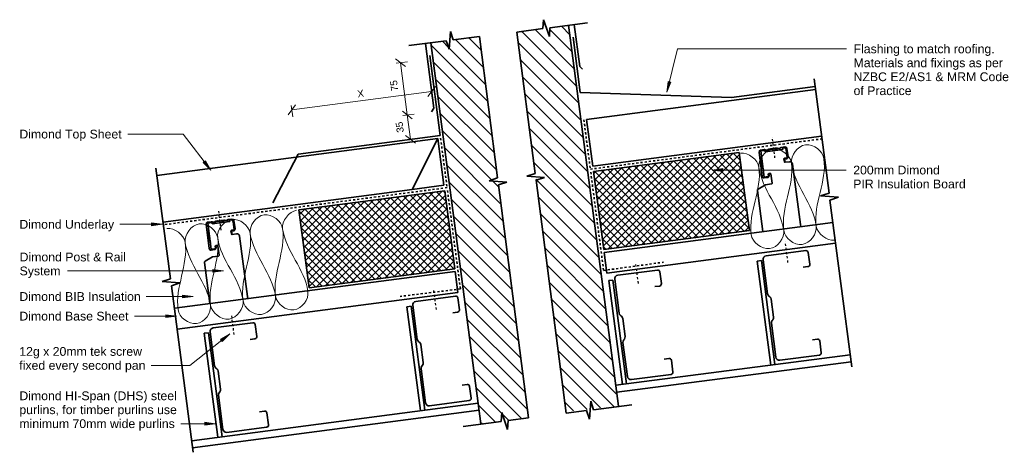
# Model space of a CAD drawing. Header units: millimetres. Extents: x 17572 to 19631, y 2425 to 5297.
# Tile 2 of 2: x 17572 to 18974, y 4681 to 5297. Entities that reach past the tile are written whole.
import ezdxf

# ---------------------------------------------------------------- set-up
doc = ezdxf.new("R2010")
doc.units = ezdxf.units.MM
doc.linetypes.add('Dash', pattern=[6, 3, -3])
for name, color, linetype, lineweight in [('A-DETL', 90, 'Continuous', 18), ('A-DETL-GENF', 92, 'Continuous', 18), ('A-DETL-MEDM', 33, 'Continuous', 35), ('A-DETL-THIN', 151, 'Continuous', 18), ('Advanced Standard System_dwg', 8, 'Continuous', 18), ('G-ANNO-TEXT', 231, 'Continuous', 9)]:
    doc.layers.add(name, color=color, linetype=linetype, lineweight=lineweight)
doc.styles.add('Arial', font='arial.ttf', dxfattribs={"height": 10})
doc.styles.add('Arial_1', font='arial.ttf', dxfattribs={"height": 12.5})
pattern_1 = [(135, (0, 0), (-10.60660171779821, -10.60660171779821), [])]
pattern_2 = [(45, (0, 0), (-5.303300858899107, 5.303300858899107), []), (135, (0, 0), (-5.303300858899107, -5.303300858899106), [])]

# ---------------------------------------------------------------- blocks, each defined once
blk = doc.blocks.new('Advanced Standard System_dwg__ArchTick-320487-Roof Penetration Detail - Transverse')
at = {"lineweight": 18}
blk.add_line((-0.5, -0.5), (0.5000000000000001, 0.5000000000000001), dxfattribs=at)

msp = doc.modelspace()

# ---------------------------------------------------------------- hatches: boundary and pattern name
at = {"layer": 'A-DETL-GENF'}
h = msp.add_hatch(dxfattribs=at)
h.set_pattern_fill('FP_1', color=8, style=0, pattern_type=2)
h.set_pattern_definition(pattern_1)
h.paths.add_polyline_path([(18350.17459430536, 4739.340844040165), (18424.78567869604, 4747.200730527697), (18354.28803305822, 5289.461802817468), (18327.14243753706, 5285.950571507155), (18327.14243753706, 5273.39552823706), (18318.04980335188, 5297.360253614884), (18317.20661654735, 5284.677799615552), (18279.39453125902, 5279.725135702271), (18296.79820343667, 5146.853382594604)])
h = msp.add_hatch(dxfattribs=at)
h.set_pattern_fill('FP_1', color=8, style=0, pattern_type=2)
h.set_pattern_definition(pattern_1)
h.paths.add_polyline_path([(18266.91882317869, 4713.874548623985), (18267.77425426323, 4726.593362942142), (18296.79820343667, 4730.382505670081), (18253.89383182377, 5062.079456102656), (18265.9795211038, 5066.133603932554), (18240.54890410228, 5067.945707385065), (18252.63459338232, 5071.999855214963), (18226.72456073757, 5273.337462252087), (18189.5035631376, 5268.536074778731), (18185.44941530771, 5280.621764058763), (18183.6373118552, 5255.191147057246), (18179.58316402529, 5267.276836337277), (18157.75521458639, 5264.453432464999), (18228.87018208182, 4721.51224701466), (18257.85894615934, 4725.294646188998), (18258.71437724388, 4738.01346050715)])
h = msp.add_hatch(dxfattribs=at)
h.set_pattern_fill('FP_2', color=253, style=0, pattern_type=2)
h.set_pattern_definition(pattern_2)
h.paths.add_polyline_path([(18389.129609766, 5081.02325816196), (18403.66739189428, 4970.031705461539), (18611.24309684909, 4997.220174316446), (18596.70531472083, 5108.211727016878)])
h = msp.add_hatch(dxfattribs=at)
h.set_pattern_fill('FP_2', color=253, style=0, pattern_type=2)
h.set_pattern_definition(pattern_2)
h.paths.add_polyline_path([(17984.25263459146, 4915.52773258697), (18191.82833954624, 4942.716201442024), (18177.29055741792, 5053.70775414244), (17969.71485246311, 5026.519285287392)])
at = {"layer": 'G-ANNO-TEXT'}
for points in [[(18493.71883661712, 5194.303303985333), (18499.2251033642, 5208.395174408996), (18495.3902374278, 5209.340132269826)], [(17844.42567405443, 5083.25653373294), (17836.85194929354, 5096.353803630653), (17833.72019481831, 5093.947300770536)], [(18558.24941102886, 5083.253450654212), (18573.24941102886, 5081.278663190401), (18573.24941102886, 5085.228238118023)], [(17775.16370916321, 5005.944922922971), (17760.16370916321, 5007.919710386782), (17760.16370916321, 5003.970135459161)], [(17862.33686682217, 4939.564222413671), (17847.33686682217, 4941.539009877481), (17847.33686682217, 4937.58943494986)], [(17819.24601473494, 4903.148410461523), (17804.24601473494, 4905.123197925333), (17804.24601473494, 4901.173622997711)], [(17795.34248875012, 4875.201363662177), (17780.34248875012, 4877.176151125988), (17780.34248875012, 4873.226576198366)], [(17871.3051254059, 4849.97909097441), (17858.31021760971, 4842.231048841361), (17860.7583492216, 4839.131727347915)], [(17850.72035271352, 4722.078389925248), (17835.72035271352, 4724.053177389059), (17835.72035271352, 4720.103602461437)]]:
    msp.add_hatch(color=7, dxfattribs=at).paths.add_polyline_path(points)

# ---------------------------------------------------------------- linework, layer by layer
at = {"layer": 'A-DETL', "linetype": 'Dash', "lineweight": 35}
for p, q in [((18375.42646810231, 5154.842950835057), (18384.64399982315, 5084.469894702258)), ((18171.51966223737, 5128.566420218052), (18180.7371939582, 5058.193364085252)), ((18384.64399982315, 5084.469894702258), (18714.30720359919, 5127.649503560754)), ((18385.19101773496, 5080.293579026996), (18403.53525065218, 4940.240930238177)), ((18180.7371939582, 5058.193364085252), (17776.93122257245, 5005.302463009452)), ((18181.28421187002, 5054.017048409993), (18199.62844478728, 4913.964399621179)), ((18403.53525065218, 4940.240930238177), (18489.00458192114, 4952.010159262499)), ((18199.62844478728, 4913.964399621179), (18114.01118761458, 4903.324539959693))]:
    msp.add_line(p, q, dxfattribs=at)
at = {"layer": 'A-DETL', "linetype": 'Dash', "lineweight": 25}
for p, q in [((18647.48706118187, 5100.439926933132), (18643.69400654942, 5130.199173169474)), ((17859.14036456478, 4997.802283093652), (17855.34730993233, 5027.561529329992)), ((18665.98562192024, 4951.584953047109), (18662.19256728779, 4981.344199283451)), ((18453.02924644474, 4921.912230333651), (18449.23619181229, 4951.671476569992)), ((18165.42520814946, 4884.711193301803), (18161.63215351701, 4914.470439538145)), ((17877.63892530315, 4848.947309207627), (17873.8458706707, 4878.706555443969))]:
    msp.add_line(p, q, dxfattribs=at)
at = {"layer": 'A-DETL'}
for points in [[(18670.93183529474, 5093.060037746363), (18669.50331974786, 5103.966320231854), (18689.43539156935, 5131.455532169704), (18715.77475756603, 5110.026998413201), (18717.2032731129, 5099.120715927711)], [(18598.49433947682, 5107.104739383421), (18609.40062196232, 5108.533254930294), (18623.2318819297, 5097.905642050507), (18624.66039747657, 5086.999359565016)], [(18624.66039747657, 5086.999359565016), (18623.2318819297, 5097.905642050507), (18643.16395375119, 5125.394853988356), (18669.50331974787, 5103.966320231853), (18670.93183529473, 5093.060037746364)], [(18670.93183529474, 5093.060037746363), (18675.09663801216, 5061.263033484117), (18655.75267003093, 5029.283827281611), (18659.91747274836, 4997.486823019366)], [(18706.18891056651, 5003.547501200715), (18702.02410784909, 5035.34450546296), (18675.09663801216, 5061.263033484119), (18670.93183529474, 5093.060037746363)], [(18717.2032731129, 5099.12071592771), (18721.36807583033, 5067.323711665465), (18702.02410784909, 5035.34450546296), (18706.18891056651, 5003.547501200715)], [(18624.66039747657, 5086.999359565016), (18628.82520019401, 5055.20235530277), (18609.48123221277, 5023.223149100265), (18613.64603493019, 4991.426144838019)], [(18659.91747274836, 4997.486823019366), (18655.75267003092, 5029.283827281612), (18628.825200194, 5055.20235530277), (18624.66039747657, 5086.999359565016)], [(17900.41311373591, 4993.120599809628), (17898.88947852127, 5004.014001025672), (17918.58090580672, 5031.676104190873), (17945.10626574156, 5010.478237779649), (17946.62990095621, 4999.584836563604)], [(17946.62990095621, 4999.584836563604), (17945.10626574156, 5010.478237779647), (17955.61277497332, 5024.401713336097), (17966.50617618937, 5025.92534855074)], [(17807.97953929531, 4980.192126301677), (17806.45590408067, 4991.08552751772), (17826.14733136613, 5018.74763068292), (17852.67269130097, 4997.549764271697), (17854.19632651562, 4986.656363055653)], [(17854.19632651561, 4986.656363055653), (17852.67269130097, 4997.549764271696), (17872.36411858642, 5025.211867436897), (17898.88947852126, 5004.014001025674), (17900.41311373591, 4993.120599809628)], [(17781.63902730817, 5000.068401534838), (17792.53242852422, 5001.592036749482), (17806.45590408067, 4991.08552751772), (17807.97953929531, 4980.192126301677)], [(17900.41311373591, 4993.120599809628), (17904.85523555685, 4961.361150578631), (17885.79107181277, 4929.214356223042), (17890.23319363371, 4897.454906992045)], [(17936.44998085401, 4903.91914374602), (17932.00785903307, 4935.678592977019), (17904.85523555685, 4961.361150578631), (17900.41311373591, 4993.120599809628)], [(17946.62990095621, 4999.584836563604), (17951.07202277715, 4967.825387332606), (17932.00785903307, 4935.678592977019), (17936.44998085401, 4903.919143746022)], [(17982.66676807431, 4910.383380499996), (17978.22464625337, 4942.142829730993), (17951.07202277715, 4967.825387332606), (17946.62990095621, 4999.584836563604)], [(18613.64603493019, 4991.426144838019), (18615.07455047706, 4980.519862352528), (18641.41391647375, 4959.091328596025), (18661.34598829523, 4986.580540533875), (18659.91747274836, 4997.486823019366)], [(18659.91747274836, 4997.486823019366), (18661.34598829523, 4986.580540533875), (18687.68535429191, 4965.152006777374), (18707.61742611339, 4992.641218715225), (18706.18891056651, 5003.547501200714)], [(18706.18891056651, 5003.547501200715), (18707.61742611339, 4992.641218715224), (18721.44868608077, 4982.013605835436), (18732.35496856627, 4983.442121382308)], [(17807.97953929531, 4980.192126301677), (17812.42166111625, 4948.432677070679), (17793.35749737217, 4916.28588271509), (17797.79961919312, 4884.526433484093)], [(17844.01640641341, 4890.990670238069), (17839.57428459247, 4922.750119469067), (17812.42166111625, 4948.432677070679), (17807.97953929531, 4980.192126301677)], [(17854.19632651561, 4986.656363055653), (17858.63844833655, 4954.896913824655), (17839.57428459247, 4922.750119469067), (17844.01640641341, 4890.990670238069)], [(17890.23319363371, 4897.454906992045), (17885.79107181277, 4929.214356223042), (17858.63844833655, 4954.896913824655), (17854.19632651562, 4986.656363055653)], [(17936.44998085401, 4903.91914374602), (17937.97361606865, 4893.025742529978), (17964.49897600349, 4871.827876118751), (17984.19040328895, 4899.489979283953), (17982.66676807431, 4910.383380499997)], [(17844.01640641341, 4890.990670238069), (17845.54004162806, 4880.097269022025), (17872.0654015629, 4858.899402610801), (17891.75682884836, 4886.561505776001), (17890.23319363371, 4897.454906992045)], [(17890.23319363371, 4897.454906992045), (17891.75682884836, 4886.561505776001), (17918.2821887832, 4865.363639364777), (17937.97361606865, 4893.025742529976), (17936.44998085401, 4903.91914374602)], [(17797.79961919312, 4884.526433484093), (17799.32325440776, 4873.63303226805), (17825.84861434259, 4852.435165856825), (17845.54004162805, 4880.097269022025), (17844.01640641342, 4890.990670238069)]]:
    msp.add_open_spline(points, degree=3, dxfattribs=at)
at = {"layer": 'A-DETL-MEDM'}
for p, q in [((18317.20415565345, 5284.640785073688), (18279.98648560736, 5279.813672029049)), ((18318.04980335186, 5297.360253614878), (18317.20415565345, 5284.640785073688)), ((18326.2728141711, 5273.227659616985), (18318.04980335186, 5297.360253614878)), ((18327.1184618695, 5285.947128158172), (18326.2728141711, 5273.227659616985)), ((18380.41881327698, 5292.841427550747), (18327.1184618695, 5285.947128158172)), ((18424.78567869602, 4747.200730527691), (18353.76863757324, 5289.39427785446)), ((18369.52000936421, 5230.736603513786), (18361.70255230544, 5290.420514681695)), ((18185.44941530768, 5280.621764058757), (18183.63731185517, 5255.19114705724)), ((18189.50356313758, 5268.536074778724), (18185.44941530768, 5280.621764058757)), ((18226.72456073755, 5273.337462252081), (18189.50356313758, 5268.536074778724)), ((18252.6345933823, 5071.999855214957), (18226.72456073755, 5273.337462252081)), ((18279.98648560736, 5279.813672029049), (18306.15857361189, 5078.500502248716)), ((18370.33901525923, 5193.68410867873), (18360.13983005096, 5272.534782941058)), ((18179.58316402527, 5267.276836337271), (18126.28281261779, 5260.3825369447)), ((18161.85896671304, 5171.523263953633), (18149.9688979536, 5263.446287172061)), ((18228.81111931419, 4721.9631733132), (18157.75521458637, 5264.453432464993)), ((18183.63731185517, 5255.19114705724), (18179.58316402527, 5267.276836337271)), ((18170.99786888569, 5132.550154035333), (18156.08613283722, 5246.396731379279)), ((18373.68806848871, 5226.797118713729), (18369.52000936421, 5230.736603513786)), ((18160.01577351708, 5185.302036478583), (18157.89472289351, 5201.413015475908)), ((18704.56787852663, 5202.006293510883), (18585.53019319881, 5186.414621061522)), ((18724.42397268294, 5050.41104318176), (18703.09198761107, 5213.27427255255)), ((18585.53019319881, 5186.414621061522), (18370.33901525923, 5193.68410867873)), ((18705.08736522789, 5198.040170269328), (18379.39028469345, 5155.380048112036)), ((18158.52011376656, 5166.214758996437), (18161.85896671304, 5171.523263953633)), ((18379.39028469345, 5155.380048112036), (18388.09168693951, 5088.947483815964)), ((17968.94496440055, 5106.085066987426), (18170.99786888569, 5132.550154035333)), ((18713.78876747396, 5131.607605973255), (18388.09168693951, 5088.947483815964)), ((17767.71138420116, 5075.693129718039), (18167.55123234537, 5128.064544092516)), ((18131.03391116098, 5055.709187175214), (18167.55123234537, 5128.064544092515)), ((18167.55123234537, 5128.064544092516), (18176.25263459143, 5061.631979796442)), ((18656.4450652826, 5115.433842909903), (18661.73045885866, 5116.121966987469)), ((17932.57619677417, 5036.566823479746), (17968.94496440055, 5106.085066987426)), ((18389.12960976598, 5081.023258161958), (18596.70531472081, 5108.211727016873)), ((18596.70531472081, 5108.211727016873), (18611.24309684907, 4997.220174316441)), ((18629.34295984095, 5074.035340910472), (18624.81101705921, 5108.844617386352)), ((18626.92420847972, 5111.590418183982), (18632.30876516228, 5112.291452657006)), ((18627.4556058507, 5110.419204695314), (18633.40539224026, 5111.193828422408)), ((18632.29700414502, 5073.233039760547), (18627.4556058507, 5110.419204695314)), ((18633.40539224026, 5111.193828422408), (18633.6636001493, 5109.210566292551)), ((18633.41921598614, 5112.179677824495), (18635.04060384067, 5111.567782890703)), ((18633.6636001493, 5109.210566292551), (18658.54825463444, 5112.450387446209)), ((18636.14022854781, 5111.710946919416), (18637.55089251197, 5112.717595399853)), ((18638.59570611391, 5113.109971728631), (18641.23344474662, 5113.453388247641)), ((18642.3438955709, 5113.341613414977), (18643.9652834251, 5112.729718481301)), ((18645.06490813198, 5112.872882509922), (18646.47557209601, 5113.879530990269)), ((18647.52038569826, 5114.271907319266), (18650.15812433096, 5114.615323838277)), ((18651.26857515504, 5114.503549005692), (18652.88996300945, 5113.891654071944)), ((18653.98958771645, 5114.034818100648), (18655.40025168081, 5115.041466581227)), ((18658.2900467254, 5114.433649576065), (18661.90281044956, 5114.904008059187)), ((18658.54825463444, 5112.450387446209), (18658.2900467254, 5114.433649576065)), ((18663.35771003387, 5112.301628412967), (18664.87193877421, 5100.671029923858)), ((18664.47625965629, 5114.008775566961), (18666.02550711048, 5102.109202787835)), ((18663.65663144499, 5099.34364818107), (18660.28453626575, 5099.260186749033)), ((18660.29079517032, 5099.066155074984), (18660.80757383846, 5095.096843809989)), ((18660.84833089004, 5100.096125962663), (18661.05542052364, 5098.944177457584)), ((18661.05542052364, 5098.944177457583), (18660.96268079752, 5100.142762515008)), ((18661.90932954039, 5094.23202997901), (18661.05542052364, 5098.944177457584)), ((18661.05542052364, 5098.944177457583), (18661.44517362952, 5094.290714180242)), ((18664.87193877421, 5100.671029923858), (18661.15332228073, 5100.186890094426)), ((18661.92830885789, 5094.234316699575), (18668.36540541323, 5095.072385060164)), ((18672.52708554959, 5091.832560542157), (18683.72928576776, 5005.789884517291)), ((17786.99312266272, 4928.482910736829), (17766.34518514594, 5086.123644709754)), ((18294.11877956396, 5074.461749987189), (18306.15857361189, 5078.500502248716)), ((18319.54939656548, 5072.649646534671), (18294.11877956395, 5074.461749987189)), ((18403.66739189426, 4970.031705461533), (18389.12960976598, 5081.023258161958)), ((18637.15593253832, 5073.86564082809), (18632.29700414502, 5073.233039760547)), ((18637.83365788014, 5077.180882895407), (18638.09240396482, 5075.193487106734)), ((18640.53070246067, 5078.540460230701), (18638.69618499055, 5078.30161791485)), ((18638.83727046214, 5077.792537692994), (18639.12778202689, 5075.561155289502)), ((18643.36206487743, 5064.538821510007), (18641.6514374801, 5077.67793312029)), ((18176.25263459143, 5061.631979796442), (18131.03391116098, 5055.709187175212)), ((18240.54890410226, 5067.94570738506), (18252.6345933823, 5071.999855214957)), ((18265.97952110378, 5066.133603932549), (18240.54890410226, 5067.94570738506)), ((18253.89383182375, 5062.079456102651), (18265.97952110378, 5066.133603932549)), ((18296.79820343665, 4730.382505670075), (18253.89383182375, 5062.079456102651)), ((18307.46370728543, 5068.595498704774), (18319.54939656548, 5072.649646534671)), ((18350.36807889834, 4736.898548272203), (18307.46370728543, 5068.595498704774)), ((18623.49003117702, 5056.168360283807), (18633.9400014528, 5062.303690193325)), ((18637.13541801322, 5072.834162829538), (18632.20958804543, 5071.940957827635)), ((18633.9400014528, 5062.303690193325), (18642.49953776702, 5063.418086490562)), ((17776.41278644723, 5009.260565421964), (18131.03391116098, 5055.709187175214)), ((18177.29055741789, 5053.707754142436), (17969.71485246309, 5026.519285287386)), ((18191.82833954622, 4942.716201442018), (18177.29055741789, 5053.707754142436)), ((18630.14375883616, 4995.661635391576), (18622.52519593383, 5054.178848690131)), ((18712.35451674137, 5046.308820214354), (18724.42397268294, 5050.41104318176)), ((18737.79214537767, 5044.597958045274), (18712.35451674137, 5046.308820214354)), ((18725.72268943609, 5040.495735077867), (18737.79214537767, 5044.597958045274)), ((18756.80151666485, 4803.218325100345), (18725.72268943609, 5040.495735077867)), ((17969.71485246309, 5026.519285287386), (17984.25263459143, 4915.527732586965)), ((17842.15815794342, 4971.360487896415), (17837.62621516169, 5006.169764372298)), ((17839.73940658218, 5008.915565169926), (17845.12396326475, 5009.616599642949)), ((17840.27080395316, 5007.744351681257), (17846.22059034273, 5008.51897540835)), ((17845.11220224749, 4970.558186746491), (17840.27080395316, 5007.744351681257)), ((17846.22059034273, 5008.51897540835), (17846.47879825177, 5006.535713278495)), ((17846.23441408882, 5009.50482481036), (17847.85580194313, 5008.892929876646)), ((17846.47879825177, 5006.535713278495), (17871.3634527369, 5009.775534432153)), ((17848.95542665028, 5009.036093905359), (17850.36609061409, 5010.042742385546)), ((17851.41090421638, 5010.435118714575), (17854.04864284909, 5010.778535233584)), ((17855.1590936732, 5010.666760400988), (17856.78048152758, 5010.054865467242)), ((17857.88010623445, 5010.198029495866), (17859.29077019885, 5011.204677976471)), ((17860.33558380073, 5011.597054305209), (17862.97332243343, 5011.940470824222)), ((17864.08377325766, 5011.828695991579), (17865.70516111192, 5011.216801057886)), ((17866.80478581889, 5011.359965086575), (17868.21544978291, 5012.366613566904)), ((17869.26026338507, 5012.758989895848), (17874.54565696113, 5013.447113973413)), ((17871.10524482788, 5011.758796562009), (17874.71800855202, 5012.229155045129)), ((17871.3634527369, 5009.775534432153), (17871.10524482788, 5011.758796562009)), ((17876.17290813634, 5009.626775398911), (17877.68713687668, 4997.996176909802)), ((17877.29145775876, 5011.333922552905), (17878.84070521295, 4999.434349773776)), ((18404.18687859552, 4966.065582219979), (18729.88395913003, 5008.725704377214)), ((18683.72928576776, 5005.789884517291), (18684.12734293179, 5002.732458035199)), ((17876.47182954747, 4996.668795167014), (17873.09973436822, 4996.585333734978)), ((17873.10599327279, 4996.391302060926), (17873.62277194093, 4992.421990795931)), ((17873.66352899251, 4997.421272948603), (17873.87061862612, 4996.269324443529)), ((17873.87061862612, 4996.269324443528), (17873.77787889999, 4997.46790950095)), ((17874.72452764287, 4991.557176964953), (17873.87061862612, 4996.269324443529)), ((17873.87061862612, 4996.269324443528), (17874.26037173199, 4991.615861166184)), ((17877.68713687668, 4997.996176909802), (17873.96852038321, 4997.512037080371)), ((17874.74350696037, 4991.559463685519), (17881.18060351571, 4992.397532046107)), ((18403.66739189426, 4970.031705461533), (18611.24309684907, 4997.220174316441)), ((17853.34590056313, 4975.865607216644), (17851.51138309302, 4975.626764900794)), ((17885.34228365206, 4989.157707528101), (17896.54448387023, 4903.115031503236)), ((18408.08302885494, 4936.319657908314), (18733.78010938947, 4978.979780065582)), ((17849.9506161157, 4970.159309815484), (17845.0247861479, 4969.266104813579)), ((17849.9711306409, 4971.190787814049), (17845.11220224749, 4970.558186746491)), ((17850.64885598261, 4974.506029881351), (17850.90760206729, 4972.518634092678)), ((17851.65246856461, 4975.117684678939), (17851.94298012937, 4972.886302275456)), ((17856.1772629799, 4961.863968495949), (17854.46663558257, 4975.003080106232)), ((18404.18687859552, 4966.065582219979), (18408.08302885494, 4936.319657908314)), ((18634.95213251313, 4961.120795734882), (18691.47426317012, 4968.486170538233)), ((18694.8367634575, 4965.898972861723), (18697.03345418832, 4949.041495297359)), ((17842.95895693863, 4892.986782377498), (17835.3403940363, 4951.503995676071)), ((17836.30522928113, 4953.493507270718), (17846.75519955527, 4959.628837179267)), ((17846.75519955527, 4959.628837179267), (17855.31473586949, 4960.743233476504)), ((18628.17327030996, 4954.244821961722), (18622.19979083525, 4953.491467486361)), ((18622.19979083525, 4953.491467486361), (18641.49072057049, 4805.452232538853)), ((18647.46087830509, 4806.231078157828), (18628.17327030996, 4954.244821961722)), ((18636.96259119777, 4906.997900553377), (18630.64013638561, 4955.516628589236)), ((18192.34782624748, 4938.750078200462), (17792.5079781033, 4886.378663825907)), ((18191.82833954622, 4942.716201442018), (17984.25263459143, 4915.527732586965)), ((18192.34782624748, 4938.750078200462), (18196.24397650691, 4909.004153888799)), ((18423.6668733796, 4933.534308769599), (18480.18900403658, 4940.899683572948)), ((18483.55150432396, 4938.312485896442), (18485.74819505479, 4921.455008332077)), ((18694.44625651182, 4945.678995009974), (18687.50494222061, 4944.774475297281)), ((17774.92366672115, 4924.380687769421), (17786.99312266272, 4928.482910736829)), ((17800.36129535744, 4922.669825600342), (17774.92366672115, 4924.380687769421)), ((17788.29183941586, 4918.567602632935), (17800.36129535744, 4922.669825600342)), ((18416.88801117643, 4926.658334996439), (18410.91453170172, 4925.904980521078)), ((18410.91453170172, 4925.904980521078), (18430.20251942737, 4777.888322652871)), ((18436.17267716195, 4778.667168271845), (18416.88801117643, 4926.658334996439)), ((18425.67733206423, 4879.411413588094), (18419.35487725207, 4927.930141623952)), ((17819.37066664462, 4681.290192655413), (17788.29183941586, 4918.567602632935)), ((18196.24397650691, 4909.004153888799), (17796.40412836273, 4856.632739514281)), ((18483.16099737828, 4918.092508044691), (18476.21968308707, 4917.187988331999)), ((17896.54448387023, 4903.115031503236), (17896.94254103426, 4900.057605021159)), ((18136.1705358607, 4896.278948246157), (18192.682892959, 4903.718941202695)), ((18196.04880611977, 4901.136185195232), (18198.26775138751, 4884.281622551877)), ((18640.07211974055, 4902.757553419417), (18638.87163113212, 4903.681241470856)), ((18645.32243796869, 4873.799813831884), (18641.9811596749, 4899.440894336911)), ((18129.40075771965, 4889.394030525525), (18123.42827808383, 4888.632790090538)), ((18123.42827808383, 4888.632790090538), (18142.91035488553, 4740.651725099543)), ((18148.87970612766, 4741.436728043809), (18129.40075771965, 4889.394030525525)), ((18138.25244972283, 4842.158754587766), (18131.86594251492, 4890.669092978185)), ((18195.68499538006, 4880.915709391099), (18188.74488135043, 4880.002026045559)), ((17847.7712133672, 4858.416259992), (17904.2835704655, 4865.856252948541)), ((18428.78686060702, 4875.171066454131), (18427.58637199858, 4876.094754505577)), ((18434.03717883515, 4846.213326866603), (18430.69590054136, 4871.854407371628)), ((18648.73053063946, 4816.69034276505), (18642.40807582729, 4865.209070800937)), ((18643.40341287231, 4868.904198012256), (18644.32710092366, 4870.104686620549)), ((17841.00143522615, 4851.531342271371), (17835.02895559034, 4850.770101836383)), ((17835.02895559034, 4850.770101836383), (17854.51924091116, 4702.726686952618)), ((17860.48859215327, 4703.511689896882), (17841.00143522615, 4851.531342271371)), ((17849.85312722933, 4804.296066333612), (17843.46662002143, 4852.806404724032)), ((17907.64948362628, 4863.27349694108), (17909.86842889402, 4846.418934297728)), ((17907.28567288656, 4843.053021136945), (17900.34555885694, 4842.139337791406)), ((18141.36757396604, 4837.922516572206), (18140.16586688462, 4838.844618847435)), ((18437.44527150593, 4789.103855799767), (18431.12281669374, 4837.622583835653)), ((18432.11815373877, 4841.317711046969), (18433.04184179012, 4842.518199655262)), ((18700.94352080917, 4841.646377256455), (18707.88483510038, 4842.550896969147)), ((18711.24733538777, 4839.963699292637), (18713.4440261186, 4823.106221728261)), ((18146.65611970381, 4808.971734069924), (18143.28099112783, 4834.60838083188)), ((18754.57658361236, 4820.205013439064), (18420.92472053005, 4776.677973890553)), ((18422.22346213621, 4766.762476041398), (18755.87532521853, 4810.289515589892)), ((18489.65826167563, 4814.059890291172), (18496.59957596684, 4814.964410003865)), ((18499.96207625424, 4812.377212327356), (18502.15876698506, 4795.519734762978)), ((18710.85682844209, 4819.743721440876), (18654.33469778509, 4812.378346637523)), ((17852.96825147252, 4800.059828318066), (17851.76654439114, 4800.981930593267)), ((17858.25679721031, 4771.109045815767), (17854.88166863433, 4796.745692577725)), ((18150.13960942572, 4751.866812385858), (18143.75310221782, 4800.377150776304)), ((18144.74355982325, 4804.073588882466), (18145.66566209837, 4805.275295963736)), ((18499.57156930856, 4792.157234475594), (18443.04943865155, 4784.791859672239)), ((17856.34423732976, 4766.210900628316), (17857.26633960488, 4767.412607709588)), ((18202.31960534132, 4776.891760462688), (18209.25971937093, 4777.805443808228)), ((18212.62563253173, 4775.222687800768), (18214.84457779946, 4758.368125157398)), ((17817.20561079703, 4697.819736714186), (18224.95016114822, 4751.440416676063)), ((17861.74028693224, 4714.004124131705), (17855.35377972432, 4762.514462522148)), ((18212.261821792, 4755.002211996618), (18155.7494646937, 4747.562219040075)), ((18385.25690552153, 4753.968377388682), (18383.46436347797, 4728.536374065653)), ((18389.32034829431, 4741.885810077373), (18385.25690552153, 4753.968377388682)), ((18226.24890275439, 4741.524918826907), (17818.5043524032, 4687.904238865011)), ((17913.92028284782, 4739.029072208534), (17920.86039687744, 4739.942755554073)), ((17924.22631003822, 4737.359999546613), (17926.44525530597, 4720.505436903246)), ((18257.85894615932, 4725.294646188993), (18258.71437724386, 4738.013460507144)), ((18258.71437724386, 4738.013460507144), (18266.91882317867, 4713.87454862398)), ((18379.4009207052, 4740.618941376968), (18350.36807889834, 4736.898548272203)), ((18383.46436347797, 4728.536374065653), (18379.4009207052, 4740.618941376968)), ((18443.69541996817, 4748.857695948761), (18389.32034829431, 4741.885810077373)), ((18203.49950380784, 4718.201928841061), (18257.85894615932, 4725.294646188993)), ((18266.91882317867, 4713.87454862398), (18267.77425426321, 4726.593362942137)), ((18267.77425426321, 4726.593362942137), (18296.79820343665, 4730.382505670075)), ((17923.86249929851, 4717.139523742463), (17867.3501422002, 4709.699530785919))]:
    msp.add_line(p, q, dxfattribs=at)
for centre, radius, start, end in [((18662.04676354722, 5113.692470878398), 2.449999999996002, 7.417816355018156, 97.4178163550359), ((18627.24051316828, 5109.160922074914), 2.449999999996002, 97.41781635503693, 187.4178163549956), ((18632.62506985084, 5109.861956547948), 2.449999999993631, 71.0864421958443, 97.41781635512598), ((18635.44578044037, 5112.750293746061), 1.249999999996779, 251.0864421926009, 303.7491905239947), ((18638.91201080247, 5110.68047561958), 2.449999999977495, 97.41781635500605, 123.7491905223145), ((18641.54974943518, 5111.023892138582), 2.449999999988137, 71.08644218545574, 97.41781635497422), ((18644.37046002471, 5113.9122293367), 1.250000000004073, 251.0864421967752, 303.7491905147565), ((18647.83669038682, 5111.842411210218), 2.44999999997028, 97.4178163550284, 123.7491905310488), ((18650.47442901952, 5112.185827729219), 2.449999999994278, 71.08644219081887, 97.41781635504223), ((18653.29513960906, 5115.074164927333), 1.249999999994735, 251.0864421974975, 303.7491905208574), ((18656.76136997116, 5113.004346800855), 2.449999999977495, 97.41781635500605, 123.7491905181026), ((18659.37544162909, 5111.783162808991), 4.015877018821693, 7.417816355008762, 50.99824628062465), ((18663.5960110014, 5101.792898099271), 2.450000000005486, 271.4178163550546, 7.417816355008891), ((18661.28242623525, 5099.1952590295), 1.000000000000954, 97.41781635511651, 187.4178163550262), ((18661.79920490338, 5095.225947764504), 1.000000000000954, 187.4178163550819, 276.3225003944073), ((18631.77245595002, 5074.351645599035), 2.449999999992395, 187.4178163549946, 280.2778163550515), ((18636.69828591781, 5075.24485060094), 2.450000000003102, 280.2778163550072, 7.417816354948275), ((18636.90244668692, 5075.038562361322), 1.199999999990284, 282.1949243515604, 7.417816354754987), ((18638.82528894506, 5077.309986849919), 1.000000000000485, 97.41781635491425, 187.4178163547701), ((18640.65980641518, 5077.548829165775), 1.000000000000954, 7.417816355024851, 97.41781635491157), ((18642.37043381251, 5064.409717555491), 1.000000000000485, 277.4178163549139, 7.417816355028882), ((18624.52259606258, 5054.438897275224), 2.014257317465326, 120.8390447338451, 187.4178163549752), ((17840.05571127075, 5006.486069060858), 2.450000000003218, 97.41781635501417, 187.4178163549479), ((17845.44026795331, 5007.18710353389), 2.44999999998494, 71.08644219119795, 97.41781635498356), ((17848.26097854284, 5010.075440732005), 1.249999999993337, 251.0864421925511, 303.7491905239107), ((17851.72720890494, 5008.005622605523), 2.449999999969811, 97.41781635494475, 123.749190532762), ((17854.36494753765, 5008.349039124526), 2.449999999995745, 71.08644218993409, 97.41781635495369), ((17857.18565812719, 5011.237376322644), 1.250000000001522, 251.0864421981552, 303.7491905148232), ((17860.65188848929, 5009.167558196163), 2.449999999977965, 97.41781635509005, 123.7491905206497), ((17863.289627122, 5009.510974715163), 2.449999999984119, 71.08644218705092, 97.41781635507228), ((17866.11033771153, 5012.399311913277), 1.249999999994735, 251.0864421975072, 303.7491905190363), ((17869.57656807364, 5010.329493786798), 2.44999999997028, 97.4178163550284, 123.7491905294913), ((17874.86196164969, 5011.017617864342), 2.450000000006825, 7.417816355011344, 97.41781635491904), ((17872.19063973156, 5009.108309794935), 4.015877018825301, 7.4178163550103, 50.99824628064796), ((17874.09762433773, 4996.520406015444), 1.000000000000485, 97.41781635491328, 187.4178163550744), ((17874.61440300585, 4992.551094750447), 1.000000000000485, 187.4178163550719, 276.3225003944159), ((17876.41120910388, 4999.118045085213), 2.449999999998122, 271.4178163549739, 7.417816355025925), ((17851.64048704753, 4974.635133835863), 1.000000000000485, 97.41781635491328, 187.4178163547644), ((17853.47500451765, 4974.873976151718), 1.000000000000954, 7.417816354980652, 97.41781635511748), ((17844.5876540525, 4971.676792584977), 2.449999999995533, 187.4178163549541, 280.277816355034), ((17849.51348402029, 4972.569997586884), 2.450000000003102, 280.2778163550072, 7.417816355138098), ((17849.71764478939, 4972.363709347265), 1.199999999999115, 282.1949243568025, 7.417816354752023), ((17855.18563191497, 4961.734864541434), 1.000000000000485, 277.4178163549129, 7.417816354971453), ((18691.86191447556, 4965.511321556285), 2.999999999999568, 7.424353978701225, 97.42435397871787), ((17837.33779416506, 4951.764044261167), 2.014257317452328, 120.8390446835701, 187.4178163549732), ((18635.59821802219, 4956.162714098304), 4.999999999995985, 97.42435397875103, 187.4243539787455), ((18694.05860520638, 4948.65384399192), 2.999999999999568, 277.4243539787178, 7.424353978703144), ((18480.57665534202, 4937.924834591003), 3.000000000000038, 7.424353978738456, 97.42435397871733), ((18424.31295888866, 4928.576227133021), 4.999999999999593, 97.42435397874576, 187.4243539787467), ((18482.77334607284, 4921.067357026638), 3.000000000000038, 277.4243539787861, 7.42435397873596), ((18641.92067283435, 4907.643986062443), 5.0000000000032, 187.4243539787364, 232.4243539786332), ((18136.8231668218, 4891.321723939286), 5.000000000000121, 97.50000000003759, 187.4999999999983), ((18193.07447153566, 4900.744606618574), 3.000000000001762, 7.500000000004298, 97.49999999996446), ((18637.02307803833, 4898.794808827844), 4.999999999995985, 7.424353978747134, 52.42435397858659), ((18195.2934168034, 4883.890043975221), 3.000000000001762, 277.4999999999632, 7.499999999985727), ((18430.63541370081, 4880.05749909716), 4.999999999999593, 187.4243539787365, 232.4243539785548), ((17904.67514904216, 4862.881918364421), 2.99999999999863, 7.500000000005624, 97.50000000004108), ((18425.7378189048, 4871.208321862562), 4.999999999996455, 7.424353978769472, 52.42435397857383), ((18647.36615746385, 4865.855156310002), 4.999999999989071, 142.4243539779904, 187.4243539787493), ((18640.36435633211, 4873.153728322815), 5.00000000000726, 322.4243539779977, 7.424353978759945), ((17848.4238443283, 4853.459035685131), 4.999999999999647, 97.49999999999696, 187.4999999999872), ((17906.8940943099, 4846.027355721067), 2.999999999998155, 277.4999999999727, 7.500000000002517), ((18143.2096740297, 4842.811385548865), 4.999999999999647, 187.4999999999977, 232.4999999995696), ((18138.32376682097, 4833.955749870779), 4.999999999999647, 7.500000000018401, 52.4999999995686), ((18436.0808983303, 4838.268669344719), 4.999999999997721, 142.4243539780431, 187.4243539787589), ((18429.07909719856, 4845.567241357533), 5.000000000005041, 322.4243539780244, 7.424353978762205), ((18708.27248640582, 4839.576047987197), 2.999999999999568, 7.424353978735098, 97.42435397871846), ((18710.46917713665, 4822.718570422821), 2.999999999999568, 277.424353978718, 7.424353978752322), ((18141.69889539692, 4808.31910310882), 5.000000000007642, 322.4999999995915, 7.500000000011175), ((18496.98722727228, 4811.989561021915), 2.999999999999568, 7.424353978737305, 97.42435397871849), ((18653.68861227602, 4817.336428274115), 4.999999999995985, 187.4243539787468, 277.4243539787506), ((17854.81035153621, 4804.948697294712), 4.999999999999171, 187.499999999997, 232.4999999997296), ((17849.92444432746, 4796.093061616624), 5.000000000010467, 7.499999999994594, 52.49999999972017), ((18148.71032652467, 4801.029781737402), 4.999999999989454, 142.4999999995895, 187.4999999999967), ((18499.18391800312, 4795.132083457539), 2.99999999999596, 277.4243539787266, 7.424353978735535), ((18442.40335314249, 4789.749941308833), 4.999999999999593, 187.4243539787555, 277.4243539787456), ((17860.31100403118, 4763.167093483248), 4.999999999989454, 142.4999999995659, 187.5000000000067), ((17853.29957290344, 4770.456414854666), 5.000000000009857, 322.4999999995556, 7.499999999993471), ((18209.6512979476, 4774.831109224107), 2.99999999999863, 7.499999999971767, 97.5000000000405), ((18155.09683373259, 4752.519443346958), 4.99999999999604, 187.4999999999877, 277.5000000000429), ((18211.87024321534, 4757.976546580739), 2.999999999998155, 277.499999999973, 7.49999999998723), ((17921.2519754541, 4736.968420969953), 3.000000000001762, 7.500000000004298, 97.49999999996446), ((17866.69751123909, 4714.656755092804), 4.999999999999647, 187.5000000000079, 277.4999999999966), ((17923.47092072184, 4720.113858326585), 3.000000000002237, 277.5000000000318, 7.500000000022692)]:
    msp.add_arc(centre, radius, start, end, dxfattribs=at)
for points, knots in [([(18634.43210821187, 5109.439774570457), (18636.73925084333, 5111.486779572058), (18642.2327400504, 5114.371868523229), (18648.28462497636, 5112.993775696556), (18651.04650078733, 5111.603294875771)], [0.9208253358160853, 0.9208253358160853, 0.9208253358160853, 0.9208253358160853, 1.414213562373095, 1.908792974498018, 1.908792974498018, 1.908792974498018, 1.908792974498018]), ([(18668.36540541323, 5095.072385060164), (18668.92483959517, 5095.143634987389), (18669.76291315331, 5095.060782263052), (18670.78045734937, 5094.586416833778), (18671.55517559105, 5093.983782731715), (18672.22461016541, 5093.06255154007), (18672.47071353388, 5092.25651826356), (18672.52708554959, 5091.832560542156)], [0, 0, 0, 0, 0.2857142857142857, 0.4285714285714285, 0.5714285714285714, 0.7857142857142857, 1, 1, 1, 1]), ([(17847.24730631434, 5006.764921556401), (17849.5544489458, 5008.811926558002), (17855.04793815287, 5011.697015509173), (17861.09982307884, 5010.318922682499), (17863.86169888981, 5008.928441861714)], [0.9208253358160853, 0.9208253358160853, 0.9208253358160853, 0.9208253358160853, 1.414213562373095, 1.908792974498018, 1.908792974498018, 1.908792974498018, 1.908792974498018]), ([(17881.18060351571, 4992.397532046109), (17881.74003769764, 4992.468781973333), (17882.57811125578, 4992.385929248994), (17883.59565545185, 4991.911563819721), (17884.37037369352, 4991.308929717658), (17885.03980826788, 4990.387698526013), (17885.28591163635, 4989.581665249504), (17885.34228365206, 4989.157707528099)], [0, 0, 0, 0, 0.2857142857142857, 0.4285714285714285, 0.5714285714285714, 0.7857142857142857, 1, 1, 1, 1])]:
    msp.add_open_spline(points, degree=3, knots=knots, dxfattribs=at)
for points in [[(18628.00439351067, 5094.615121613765), (18627.75575190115, 5096.513424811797), (18627.99039487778, 5098.532111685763), (18628.60711177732, 5100.515452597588)], [(18630.90951141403, 5082.965417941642), (18629.5555650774, 5086.74907779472), (18628.52806577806, 5090.617042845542), (18628.00439351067, 5094.615121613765)], [(17840.81959161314, 4991.940268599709), (17840.57095000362, 4993.838571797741), (17840.80559298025, 4995.857258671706), (17841.42230987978, 4997.840599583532)], [(17843.7247095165, 4980.290564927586), (17842.37076317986, 4984.074224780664), (17841.34326388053, 4987.942189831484), (17840.81959161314, 4991.940268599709)]]:
    msp.add_open_spline(points, degree=3, dxfattribs=at)
at = {"layer": 'A-DETL-THIN'}
for p, q in [((18124.20231800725, 5237.367028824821), (18108.09133900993, 5235.245978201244)), ((18124.07733381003, 5161.703402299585), (18114.28786939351, 5236.06176690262)), ((18158.71051159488, 5195.216485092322), (17959.79321632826, 5169.028526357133)), ((17961.09847825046, 5159.114077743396), (17958.97742762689, 5175.22505674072)), ((18117.88080342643, 5160.887613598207), (18133.99178242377, 5163.008664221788)), ((18133.99178242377, 5163.008664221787), (18117.88080342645, 5160.887613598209)), ((18128.64575053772, 5127.002832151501), (18124.07733381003, 5161.703402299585)), ((18138.56019915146, 5128.308094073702), (18122.44922015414, 5126.187043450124)), ((18596.70531472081, 5108.211727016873), (18389.12960976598, 5081.023258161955)), ((18611.24309684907, 4997.220174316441), (18596.70531472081, 5108.211727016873)), ((18389.12960976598, 5081.023258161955), (18403.66739189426, 4970.031705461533)), ((18177.2905574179, 5053.707754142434), (17969.71485246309, 5026.519285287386)), ((18191.82833954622, 4942.716201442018), (18177.2905574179, 5053.707754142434)), ((17969.71485246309, 5026.519285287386), (17984.25263459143, 4915.527732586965)), ((18403.66739189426, 4970.031705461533), (18611.24309684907, 4997.220174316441)), ((17984.25263459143, 4915.527732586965), (18191.82833954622, 4942.716201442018))]:
    msp.add_line(p, q, dxfattribs=at)
at = {"layer": 'G-ANNO-TEXT', "color": 250}
for p, q in [((18493.71883661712, 5194.303303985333), (18508.86720008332, 5255.779000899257)), ((18508.86720008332, 5255.779000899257), (18749.33246568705, 5255.779000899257)), ((18495.3902374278, 5209.340132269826), (18493.71883661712, 5194.303303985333)), ((18493.71883661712, 5194.303303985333), (18499.2251033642, 5208.395174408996)), ((18499.2251033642, 5208.395174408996), (18495.3902374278, 5209.340132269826)), ((17726.7279176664, 5134.418873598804), (17726.40656349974, 5134.418873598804)), ((17805.11150744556, 5134.418873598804), (17726.7279176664, 5134.418873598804)), ((17844.42567405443, 5083.25653373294), (17805.11150744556, 5134.418873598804)), ((17836.85194929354, 5096.353803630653), (17833.72019481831, 5093.947300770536)), ((17833.72019481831, 5093.947300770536), (17844.42567405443, 5083.25653373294)), ((17844.42567405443, 5083.25653373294), (17836.85194929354, 5096.353803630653)), ((18573.24941102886, 5085.228238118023), (18558.24941102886, 5083.253450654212)), ((18558.24941102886, 5083.253450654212), (18573.24941102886, 5081.278663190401)), ((18558.24941102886, 5083.253450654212), (18748.85972322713, 5083.253450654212)), ((18573.24941102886, 5081.278663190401), (18573.24941102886, 5085.228238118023)), ((17715.1779176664, 5005.944922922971), (17714.8310426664, 5005.944922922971)), ((17775.16370916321, 5005.944922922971), (17715.1779176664, 5005.944922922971)), ((17775.16370916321, 5005.944922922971), (17760.16370916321, 5007.919710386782)), ((17760.16370916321, 5007.919710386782), (17760.16370916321, 5003.970135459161)), ((17760.16370916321, 5003.970135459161), (17775.16370916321, 5005.944922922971)), ((17735.33686682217, 4939.564222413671), (17640.43063948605, 4939.564222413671)), ((17862.33686682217, 4939.564222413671), (17735.33686682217, 4939.564222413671)), ((17862.33686682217, 4939.564222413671), (17847.33686682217, 4941.539009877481)), ((17847.33686682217, 4941.539009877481), (17847.33686682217, 4937.58943494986)), ((17847.33686682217, 4937.58943494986), (17862.33686682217, 4939.564222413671)), ((17752.8779176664, 4903.148410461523), (17752.5341676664, 4903.148410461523)), ((17819.24601473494, 4903.148410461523), (17752.8779176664, 4903.148410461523)), ((17819.24601473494, 4903.148410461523), (17804.24601473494, 4905.123197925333)), ((17804.24601473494, 4905.123197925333), (17804.24601473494, 4901.173622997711)), ((17804.24601473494, 4901.173622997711), (17819.24601473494, 4903.148410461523)), ((17736.3279176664, 4875.201363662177), (17735.99770933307, 4875.201363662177)), ((17795.34248875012, 4875.201363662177), (17736.3279176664, 4875.201363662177)), ((17795.34248875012, 4875.201363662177), (17780.34248875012, 4877.176151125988)), ((17780.34248875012, 4877.176151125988), (17780.34248875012, 4873.226576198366)), ((17780.34248875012, 4873.226576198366), (17795.34248875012, 4875.201363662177)), ((17871.3051254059, 4849.97909097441), (17814.51117111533, 4805.117957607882)), ((17871.3051254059, 4849.97909097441), (17858.31021760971, 4842.231048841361)), ((17860.7583492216, 4839.131727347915), (17871.3051254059, 4849.97909097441)), ((17858.31021760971, 4842.231048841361), (17860.7583492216, 4839.131727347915)), ((17774.81716029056, 4805.117957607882), (17759.70683066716, 4805.117957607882)), ((17814.51117111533, 4805.117957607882), (17774.81716029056, 4805.117957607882)), ((17850.72035271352, 4722.078389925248), (17835.72035271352, 4724.053177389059)), ((17835.72035271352, 4724.053177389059), (17835.72035271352, 4720.103602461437)), ((17807.43030260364, 4722.078389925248), (17801.48208433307, 4722.078389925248)), ((17850.72035271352, 4722.078389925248), (17807.43030260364, 4722.078389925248)), ((17835.72035271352, 4720.103602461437), (17850.72035271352, 4722.078389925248))]:
    msp.add_line(p, q, dxfattribs=at)

# ---------------------------------------------------------------- block references
at = {"layer": 'Advanced Standard System_dwg', "color": 7, "xscale": 12.5, "yscale": 12.5, "zscale": 12.5}
for p, rotation in [((18114.28786939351, 5236.06176690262), 97.50000000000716), ((18158.71051159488, 5195.216485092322), 7.50000000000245), ((17959.79321632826, 5169.028526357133), 187.5000000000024), ((18124.07733381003, 5161.703402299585), 277.5000000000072), ((18124.07733381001, 5161.703402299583), 97.50000000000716), ((18128.64575053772, 5127.0028321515), 277.5000000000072)]:
    msp.add_blockref('Advanced Standard System_dwg__ArchTick-320487-Roof Penetration Detail - Transverse', p, dxfattribs=dict(at, rotation=rotation))

# ---------------------------------------------------------------- texts
at = {"layer": 'G-ANNO-TEXT', "color": 7, "char_height": 12.5, "attachment_point": 1, "style": 'Arial_1'}
for s, insert, width in [('Flashing to match roofing.', (18759.33246568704, 5262.029000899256), 242.109625), ('Materials and fixings as per', (18759.33246568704, 5242.185250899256), 255.7383124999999), ('NZBC E2/AS1 & MRM Code', (18759.33246568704, 5222.341500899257), 266.5610937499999), ('of Practice', (18759.33246568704, 5202.497750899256), 100.2109375), ('Dimond Top Sheet', (17571.8779176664, 5140.668873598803), 175.16871875), ('200mm Dimond', (18758.85972322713, 5089.503450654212), 149.113875), ('PIR Insulation Board', (18758.85972322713, 5069.659700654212), 192.00415625), ('Dimond Underlay', (17571.8779176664, 5012.194922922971), 161.1391875), ('Dimond Post & Rail', (17572.22230615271, 4965.65797241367), 182.38390625), ('System', (17572.22230615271, 4945.814222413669), 70.5485), ('Dimond BIB Insulation', (17571.8779176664, 4909.398410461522), 206.835375), ('Dimond Base Sheet', (17571.8779176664, 4881.451363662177), 186.7931875), ('12g x 20mm tek screw', (17571.77453900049, 4831.211707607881), 212.84803125), ('fixed every second pan', (17571.77453900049, 4811.367957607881), 215.6539375), ('Dimond HI-Span (DHS) steel', (17571.8779176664, 4768.015889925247), 270.56953125), ('purlins, for timber purlins use', (17571.8779176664, 4748.172139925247), 269.367), ('minimum 70mm wide purlins', (17571.8779176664, 4728.328389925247), 266.16025)]:
    msp.add_mtext(s, dxfattribs=dict(at, insert=insert, width=width))
at = {"layer": 'G-ANNO-TEXT', "color": 7, "char_height": 10, "attachment_point": 1, "style": 'Arial'}
for s, insert, width, rotation in [('75', (18101.39068723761, 5194.953127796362), 19.2405, 97.50000000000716), ('X', (18052.33522370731, 5196.544648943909), 11.62446875, 7.500000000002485), ('35', (18109.32994505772, 5135.882164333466), 19.2405, 97.50000000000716)]:
    msp.add_mtext(s, dxfattribs=dict(at, insert=insert, width=width, rotation=rotation))

doc.saveas('drawing.dxf')
